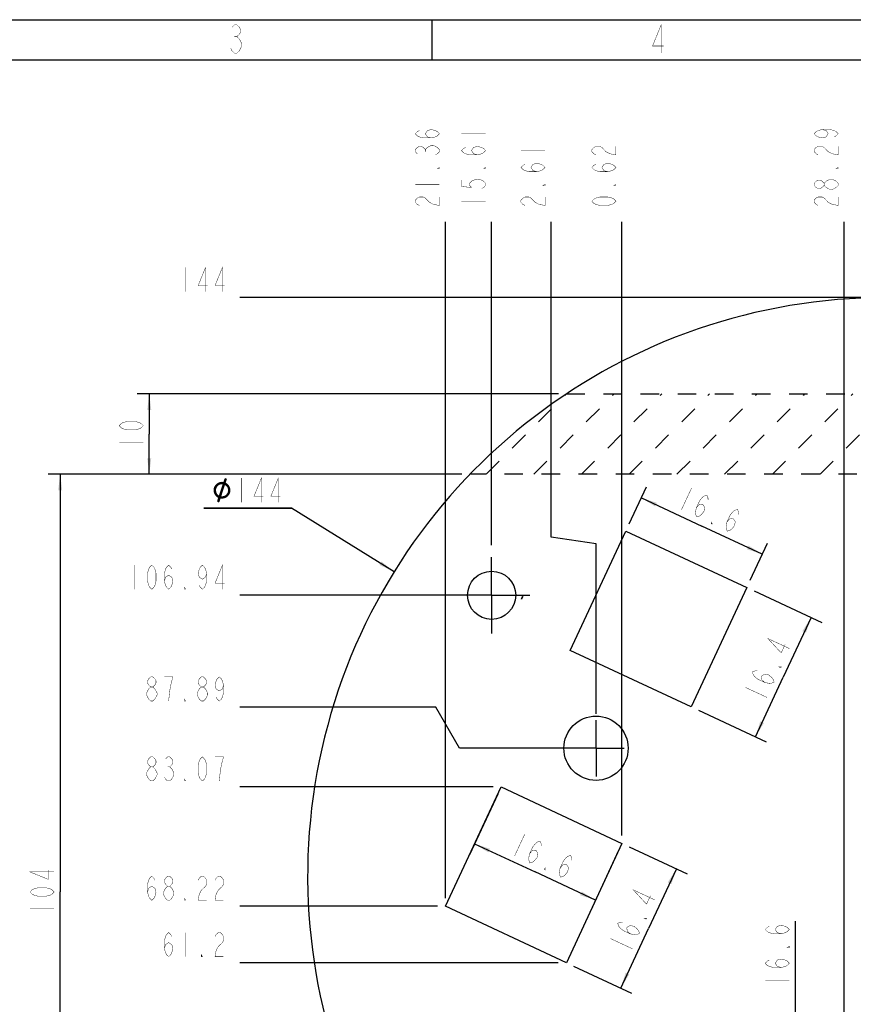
# Model space of a CAD drawing. Header units: millimetres. Extents: x 0 to 421, y 0 to 297.
# Tile 5 of 8: x 106 to 210, y 174 to 297. Entities that reach past the tile are written whole.
import ezdxf

# ---------------------------------------------------------------- set-up
doc = ezdxf.new("R2010")
doc.units = ezdxf.units.MM
doc.header["$LTSCALE"] = 23.1
doc.linetypes.add('CENTER', pattern=[0.6, 0.375, -0.075, 0.075, -0.075])
doc.linetypes.add('HIDDEN', pattern=[0.2, 0.1, -0.1])
doc.layers.get('0').update_dxf_attribs({"linetype": 'CONTINUOUS'})
for name, color, linetype in [('11KW_MOTOR_DDXF_CONTINUOUS_LINE', 7, 'CONTINUOUS'), ('11KW_MOTOR_DRIVE_JDXF_DIMENSION', 7, 'CONTINUOUS'), ('11KW_MOTOR_DRIVE_JY_DXF_AXIS', 7, 'CONTINUOUS'), ('11KW_MOTOR_DRIVEDXF_HIDDEN_LINE', 7, 'CONTINUOUS'), ('13KW_HVAC_JY_DXF_FORMAT', 7, 'CONTINUOUS')]:
    doc.layers.add(name, color=color, linetype=linetype)
doc.styles.get("Standard").update_dxf_attribs({"font": 'txt', "width": 0.7})
doc.dimstyles.new('DIMSTYLE_1', dxfattribs={"dimtxt": 3, "dimasz": 2, "dimexe": 1.5, "dimexo": 1, "dimgap": 0.75, "dimtad": 1, "dimdsep": 46, "dimtxsty": 'Standard', "dimblk": '_FILLED', "dimblk1": '_FILLED', "dimblk2": '_FILLED', "dimcen": 0.09, "dimazin": 2, "dimtp": 0.01, "dimtm": 0.01, "dimtfac": 1, "dimtofl": 0, "dimtmove": 0, "dimatfit": 3, "dimldrblk": '_FILLED', "dimfxl": 0, "dimtolj": 1, "dimarcsym": 0})
doc.dimstyles.new('DIMSTYLE_2', dxfattribs={"dimtxt": 3, "dimasz": 2, "dimexe": 1.5, "dimexo": 1, "dimtad": 1, "dimdsep": 46, "dimtxsty": 'Standard', "dimblk": '_FILLED', "dimblk1": '_FILLED', "dimblk2": '_FILLED', "dimcen": 0.09, "dimazin": 2, "dimtp": 0.01, "dimtm": 0.01, "dimtfac": 1, "dimtofl": 0, "dimtmove": 0, "dimatfit": 1, "dimldrblk": '_FILLED', "dimfxl": 0, "dimtolj": 1, "dimarcsym": 0})
doc.dimstyles.new('DIMSTYLE_3', dxfattribs={"dimtxt": 3, "dimasz": 2, "dimexe": 1.5, "dimexo": 1, "dimgap": 0.75, "dimtad": 0, "dimtih": 1, "dimtoh": 1, "dimdsep": 46, "dimtxsty": 'Standard', "dimblk": '_FILLED', "dimblk1": '_FILLED', "dimblk2": '_FILLED', "dimcen": 0.09, "dimazin": 2, "dimtp": 0.01, "dimtm": 0.01, "dimtfac": 1, "dimtofl": 0, "dimtmove": 0, "dimatfit": 3, "dimldrblk": '_FILLED', "dimfxl": 0, "dimtolj": 1, "dimarcsym": 0})
doc.dimstyles.new('DIMSTYLE_4', dxfattribs={"dimtxt": 3, "dimasz": 2, "dimexe": 1.5, "dimexo": 1, "dimgap": 0.75, "dimtad": 1, "dimdec": 1, "dimdsep": 46, "dimtxsty": 'Standard', "dimblk": '_FILLED', "dimblk1": '_FILLED', "dimblk2": '_FILLED', "dimcen": 0.09, "dimazin": 2, "dimtp": 0.01, "dimtm": 0.01, "dimtfac": 1, "dimtdec": 1, "dimtofl": 0, "dimtmove": 0, "dimatfit": 3, "dimldrblk": '_FILLED', "dimfxl": 0, "dimtolj": 1, "dimarcsym": 0})

# ---------------------------------------------------------------- blocks, each defined once
blk = doc.blocks.new('_FILLED')
at = {"color": 0, "linetype": 'ByBlock'}
blk.add_solid([(0, 0), (-1, 0.125), (-1, -0.125)], dxfattribs=at)
blk = doc.blocks.new('*D3')
at = {"layer": '11KW_MOTOR_DRIVE_JDXF_DIMENSION', "color": 2, "linetype": 'Continuous'}
for p, q in [((140, 236.18), (129.1, 236.18)), ((129.1, 236.18), (140, 236.18)), ((152.77, 228.28), (140, 236.18))]:
    blk.add_line(p, q, dxfattribs=at)
at = {"layer": '11KW_MOTOR_DRIVE_JDXF_DIMENSION', "color": 2, "linetype": 'Continuous', "xscale": 2, "yscale": 2, "zscale": 2, "rotation": 328.2652906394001}
blk.add_blockref('_FILLED', (152.77, 228.28), dxfattribs=at)
blk = doc.blocks.new('*D6')
at = {"layer": '11KW_MOTOR_DRIVE_JDXF_DIMENSION', "color": 2, "linetype": 'Continuous'}
for p, q in [((157.95, 211.43), (133.55, 211.43)), ((160.92, 206.3), (157.95, 211.43)), ((174.53, 206.3), (160.92, 206.3))]:
    blk.add_line(p, q, dxfattribs=at)
blk = doc.blocks.new('*D7')
at = {"layer": '11KW_MOTOR_DRIVE_JDXF_DIMENSION', "color": 2, "linetype": 'Continuous'}
blk.add_line((160.88, 225.35), (133.55, 225.35), dxfattribs=at)
blk = doc.blocks.new('*D9')
at = {"layer": '11KW_MOTOR_DRIVE_JDXF_DIMENSION', "color": 2, "linetype": 'Continuous'}
blk.add_line((213.01, 262.41), (133.55, 262.41), dxfattribs=at)
blk = doc.blocks.new('*D15')
at = {"layer": '11KW_MOTOR_DRIVE_JDXF_DIMENSION', "color": 2, "linetype": 'Continuous'}
blk.add_line((208.79, 162.78), (208.79, 271.85), dxfattribs=at)
blk = doc.blocks.new('*D16')
at = {"layer": '11KW_MOTOR_DRIVE_JDXF_DIMENSION', "color": 2, "linetype": 'Continuous'}
blk.add_line((164.9, 231.58), (164.9, 271.85), dxfattribs=at)
blk = doc.blocks.new('*D17')
at = {"layer": '11KW_MOTOR_DRIVE_JDXF_DIMENSION', "color": 2, "linetype": 'Continuous'}
for p, q in [((172.31, 232.57), (172.31, 271.85)), ((177.9, 231.75), (172.31, 232.57)), ((177.9, 210.58), (177.9, 231.75))]:
    blk.add_line(p, q, dxfattribs=at)
blk = doc.blocks.new('*D18')
at = {"layer": '11KW_MOTOR_DRIVE_JDXF_DIMENSION', "color": 2, "linetype": 'Continuous'}
for p, q in [((242.58, 239.87), (242.58, 271.85)), ((238.23, 238.01), (242.58, 239.87)), ((238.23, 213.16), (238.23, 238.01))]:
    blk.add_line(p, q, dxfattribs=at)
blk = doc.blocks.new('*D19')
at = {"layer": '11KW_MOTOR_DRIVE_JDXF_DIMENSION', "color": 2, "linetype": 'Continuous'}
blk.add_line((263.2, 211.22), (263.2, 271.85), dxfattribs=at)
blk = doc.blocks.new('*D26')
at = {"layer": '11KW_MOTOR_DRIVE_JDXF_DIMENSION', "color": 2, "linetype": 'Continuous'}
for p, q in [((161.2, 240.41), (109.7, 240.41)), ((111.2, 240.41), (111.2, 188.41)), ((111.2, 136.41), (111.2, 188.41)), ((165.39, 136.41), (109.7, 136.41))]:
    blk.add_line(p, q, dxfattribs=at)
at = {"layer": '11KW_MOTOR_DRIVE_JDXF_DIMENSION', "color": 2, "linetype": 'Continuous', "xscale": 2, "yscale": 2, "zscale": 2}
for p, rotation in [((111.2, 240.41), 90), ((111.2, 136.41), 270)]:
    blk.add_blockref('_FILLED', p, dxfattribs=dict(at, rotation=rotation))
blk = doc.blocks.new('*D27')
at = {"layer": '11KW_MOTOR_DRIVE_JDXF_DIMENSION', "color": 2, "linetype": 'Continuous'}
for p, q in [((173.21, 250.41), (120.79, 250.41)), ((122.29, 250.41), (122.29, 245.41)), ((122.29, 240.41), (122.29, 245.41)), ((161.2, 240.41), (120.79, 240.41))]:
    blk.add_line(p, q, dxfattribs=at)
at = {"layer": '11KW_MOTOR_DRIVE_JDXF_DIMENSION', "color": 2, "linetype": 'Continuous', "xscale": 2, "yscale": 2, "zscale": 2}
for p, rotation in [((122.29, 250.41), 90), ((122.29, 240.41), 270)]:
    blk.add_blockref('_FILLED', p, dxfattribs=dict(at, rotation=rotation))
blk = doc.blocks.new('*D28')
at = {"layer": '11KW_MOTOR_DRIVE_JDXF_DIMENSION', "color": 2, "linetype": 'Continuous'}
for p, q in [((165.66, 200.57), (162.15, 193.05)), ((162.78, 194.41), (170.31, 190.9)), ((180.71, 193.56), (177.2, 186.03)), ((177.83, 187.39), (170.31, 190.9))]:
    blk.add_line(p, q, dxfattribs=at)
at = {"layer": '11KW_MOTOR_DRIVE_JDXF_DIMENSION', "color": 2, "linetype": 'Continuous', "xscale": 2, "yscale": 2, "zscale": 2}
for p, rotation in [((162.78, 194.41), 155.0004924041), ((177.83, 187.39), 335.0004924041)]:
    blk.add_blockref('_FILLED', p, dxfattribs=dict(at, rotation=rotation))
blk = doc.blocks.new('*D29')
at = {"layer": '11KW_MOTOR_DRIVE_JDXF_DIMENSION', "color": 2, "linetype": 'Continuous'}
for p, q in [((182.04, 194.04), (189.26, 190.67)), ((187.9, 191.31), (184.43, 183.88)), ((180.97, 176.45), (184.43, 183.88)), ((175.11, 179.19), (182.33, 175.82))]:
    blk.add_line(p, q, dxfattribs=at)
at = {"layer": '11KW_MOTOR_DRIVE_JDXF_DIMENSION', "color": 2, "linetype": 'Continuous', "xscale": 2, "yscale": 2, "zscale": 2}
for p, rotation in [((187.9, 191.31), 65.0004924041), ((180.97, 176.45), 245.0004924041)]:
    blk.add_blockref('_FILLED', p, dxfattribs=dict(at, rotation=rotation))
blk = doc.blocks.new('*D32')
at = {"layer": '11KW_MOTOR_DRIVE_JDXF_DIMENSION', "color": 2, "linetype": 'Continuous'}
for p, q in [((182.03, 234.24), (184.18, 238.84)), ((183.54, 237.48), (191.07, 233.97)), ((198.59, 230.46), (191.07, 233.97)), ((197.08, 227.23), (199.23, 231.82))]:
    blk.add_line(p, q, dxfattribs=at)
at = {"layer": '11KW_MOTOR_DRIVE_JDXF_DIMENSION', "color": 2, "linetype": 'Continuous', "xscale": 2, "yscale": 2, "zscale": 2}
for p, rotation in [((183.54, 237.48), 155.0001559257), ((198.59, 230.46), 335.0001559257)]:
    blk.add_blockref('_FILLED', p, dxfattribs=dict(at, rotation=rotation))
blk = doc.blocks.new('*D33')
at = {"layer": '11KW_MOTOR_DRIVE_JDXF_DIMENSION', "color": 2, "linetype": 'Continuous'}
for p, q in [((197.57, 225.9), (206.02, 221.96)), ((204.66, 222.59), (201.2, 215.16)), ((197.73, 207.74), (201.2, 215.16)), ((190.64, 211.04), (199.09, 207.1))]:
    blk.add_line(p, q, dxfattribs=at)
at = {"layer": '11KW_MOTOR_DRIVE_JDXF_DIMENSION', "color": 2, "linetype": 'Continuous', "xscale": 2, "yscale": 2, "zscale": 2}
for p, rotation in [((204.66, 222.59), 65.0003889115), ((197.73, 207.74), 245.0003889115)]:
    blk.add_blockref('_FILLED', p, dxfattribs=dict(at, rotation=rotation))
blk = doc.blocks.new('*D39')
at = {"layer": '11KW_MOTOR_DRIVE_JDXF_DIMENSION', "color": 2, "linetype": 'Continuous'}
blk.add_line((173.2, 179.61), (133.55, 179.61), dxfattribs=at)
blk = doc.blocks.new('*D40')
at = {"layer": '11KW_MOTOR_DRIVE_JDXF_DIMENSION', "color": 2, "linetype": 'Continuous'}
blk.add_line((158.15, 186.63), (133.55, 186.63), dxfattribs=at)
blk = doc.blocks.new('*D41')
at = {"layer": '11KW_MOTOR_DRIVE_JDXF_DIMENSION', "color": 2, "linetype": 'Continuous'}
blk.add_line((165.08, 201.48), (133.55, 201.48), dxfattribs=at)
blk = doc.blocks.new('*D44')
at = {"layer": '11KW_MOTOR_DRIVE_JDXF_DIMENSION', "color": 2, "linetype": 'Continuous'}
blk.add_line((159.15, 187.63), (159.15, 271.85), dxfattribs=at)
blk = doc.blocks.new('*D45')
at = {"layer": '11KW_MOTOR_DRIVE_JDXF_DIMENSION', "color": 2, "linetype": 'Continuous'}
blk.add_line((181.13, 195.46), (181.13, 271.85), dxfattribs=at)
blk = doc.blocks.new('*D46')
at = {"layer": '11KW_MOTOR_DRIVE_JDXF_DIMENSION', "color": 2, "linetype": 'Continuous'}
blk.add_line((235.24, 236.11), (235.24, 271.85), dxfattribs=at)
blk = doc.blocks.new('*D52')
at = {"layer": '11KW_MOTOR_DRIVE_JDXF_DIMENSION', "color": 2, "linetype": 'Continuous'}
for p, q in [((202.71, 162.08), (202.71, 184.79)), ((200.28, 170.39), (204.21, 170.39)), ((202.71, 170.39), (202.71, 162.08)), ((202.71, 153.78), (202.71, 162.08)), ((200.28, 153.78), (204.21, 153.78))]:
    blk.add_line(p, q, dxfattribs=at)
at = {"layer": '11KW_MOTOR_DRIVE_JDXF_DIMENSION', "color": 2, "linetype": 'Continuous', "xscale": 2, "yscale": 2, "zscale": 2}
for p, rotation in [((202.71, 170.39), 90), ((202.71, 153.78), 270)]:
    blk.add_blockref('_FILLED', p, dxfattribs=dict(at, rotation=rotation))

msp = doc.modelspace()

# ---------------------------------------------------------------- linework, layer by layer
at = {"layer": '11KW_MOTOR_DDXF_CONTINUOUS_LINE', "color": 7, "linetype": 'Continuous'}
for p, q in [((174.68478, 218.48431), (181.61148, 233.33865)), ((181.61148, 233.33865), (196.66155, 226.32074)), ((196.66155, 226.32074), (189.73495, 211.46634)), ((168.77666, 225.20775), (168.62426, 224.88093)), ((189.73495, 211.46634), (174.68478, 218.48431)), ((159.15304, 186.62615), (166.07975, 201.48045)), ((166.07975, 201.48045), (181.13003, 194.46255)), ((181.13003, 194.46255), (174.20332, 179.60817)), ((174.20332, 179.60817), (159.15304, 186.62615))]:
    msp.add_line(p, q, dxfattribs=at)
for centre, radius in [((164.90324, 225.34627), 3), ((177.89687, 206.30361), 4)]:
    msp.add_circle(centre, radius, dxfattribs=at)
for centre, radius, start, end in [((214.00947, 190.40994), 72, 300.2136481, 239.7863519), ((164.90324, 225.34627), 3.75, 352.8718371, 353.2253637), ((161.52621, 228.58874), 8, 332.5738761, 334.9996559)]:
    msp.add_arc(centre, radius, start, end, dxfattribs=at)
at = {"layer": '11KW_MOTOR_DRIVE_JDXF_DIMENSION', "color": 2, "linetype": 'Continuous', "const_width": 0.05}
for points in [[(157.40304, 282.27754), (156.90303, 282.40879), (156.65304, 282.80254), (156.90303, 283.19629), (157.40304, 283.32754), (157.90304, 283.19629), (158.15303, 283.06504), (158.40304, 282.80254), (158.15303, 282.54004), (157.90304, 282.40879), (157.40304, 282.27754), (156.40304, 282.27754), (155.90303, 282.40879), (155.65304, 282.54004), (155.40304, 282.80254), (155.65304, 283.06504), (155.90303, 283.19629)], [(206.04485, 283.32754), (206.54484, 283.19629), (206.79485, 282.80254), (206.54484, 282.40879), (206.04485, 282.27754), (205.54484, 282.40879), (205.29484, 282.54004), (205.04485, 282.80254), (205.29484, 283.06504), (205.54484, 283.19629), (206.04485, 283.32754), (207.04485, 283.32754), (207.54484, 283.19629), (207.79485, 283.06504), (208.04485, 282.80254), (207.79485, 282.54004), (207.54484, 282.40879)], [(161.15324, 282.80254), (164.15325, 282.80254)], [(155.65304, 280.30879), (155.40304, 280.57129), (155.40304, 280.83379), (155.65304, 281.09629), (155.90303, 281.22754), (156.15303, 281.22754), (156.40304, 281.09629), (156.65304, 280.83379), (156.90303, 281.09629)], [(156.65304, 280.57129), (156.65304, 280.83379)], [(156.90303, 281.09629), (157.40304, 281.35879), (157.65304, 281.35879), (158.15303, 281.09629)], [(158.15303, 281.09629), (158.40304, 280.83379), (158.40304, 280.57129), (158.15303, 280.30879), (157.90304, 280.17754)], [(163.15325, 280.17754), (162.65324, 280.30879), (162.40324, 280.70254), (162.65324, 281.09629), (163.15325, 281.22754), (163.65324, 281.09629), (163.90324, 280.96504), (164.15325, 280.70254), (163.90324, 280.44004), (163.65324, 280.30879), (163.15325, 280.17754), (162.15324, 280.17754), (161.65324, 280.30879), (161.40324, 280.44004), (161.15324, 280.70254), (161.40324, 280.96504), (161.65324, 281.09629)], [(168.55538, 280.70254), (171.55538, 280.70254)], [(177.88004, 280.17754), (177.63003, 280.30879), (177.38003, 280.57129), (177.38003, 280.83379), (177.63003, 281.09629), (177.88004, 281.22754), (178.38003, 281.22754), (178.63003, 281.09629)], [(178.63003, 281.09629), (179.13004, 280.57129), (179.63003, 280.30879), (180.38003, 280.17754), (180.38003, 281.22754)], [(205.54484, 280.17754), (205.29484, 280.30879), (205.04485, 280.57129), (205.04485, 280.83379), (205.29484, 281.09629), (205.54484, 281.22754), (206.04485, 281.22754), (206.29485, 281.09629)], [(206.29485, 281.09629), (206.79485, 280.57129), (207.29485, 280.30879), (208.04485, 280.17754), (208.04485, 281.22754)], [(158.40304, 278.60254), (158.40304, 278.47129), (158.15303, 278.47129), (158.40304, 278.60254)], [(164.15325, 278.60254), (164.15325, 278.47129), (163.90324, 278.47129), (164.15325, 278.60254)], [(170.55538, 278.07754), (170.05538, 278.20879), (169.80538, 278.60254), (170.05538, 278.99629), (170.55538, 279.12754), (171.05538, 278.99629), (171.30539, 278.86504), (171.55538, 278.60254), (171.30539, 278.34004), (171.05538, 278.20879), (170.55538, 278.07754), (169.55538, 278.07754), (169.05538, 278.20879), (168.80538, 278.34004), (168.55538, 278.60254), (168.80538, 278.86504), (169.05538, 278.99629)], [(179.38003, 278.07754), (178.88004, 278.20879), (178.63003, 278.60254), (178.88004, 278.99629), (179.38003, 279.12754), (179.88003, 278.99629), (180.13004, 278.86504), (180.38003, 278.60254), (180.13004, 278.34004), (179.88003, 278.20879), (179.38003, 278.07754), (178.38003, 278.07754), (177.88004, 278.20879), (177.63003, 278.34004), (177.38003, 278.60254), (177.63003, 278.86504), (177.88004, 278.99629)], [(208.04485, 278.60254), (208.04485, 278.47129), (207.79485, 278.47129), (208.04485, 278.60254)], [(161.15324, 277.02754), (161.15324, 276.24004), (162.40324, 276.10879), (162.15324, 276.37129), (162.15324, 276.63379), (162.40324, 276.89629), (162.65324, 277.02754), (163.15325, 277.15879), (163.65324, 277.02754), (163.90324, 276.89629), (164.15325, 276.63379), (164.15325, 276.37129), (163.90324, 276.10879), (163.65324, 275.97754)], [(206.29485, 276.37129), (206.04485, 276.10879), (205.79485, 275.97754), (205.54484, 275.97754), (205.29484, 276.10879), (205.04485, 276.37129), (205.04485, 276.63379), (205.29484, 276.89629), (205.54484, 277.02754), (205.79485, 277.02754), (206.04485, 276.89629), (206.29485, 276.63379)], [(206.54484, 276.89629), (207.04485, 277.15879), (207.29485, 277.15879)], [(207.29485, 277.15879), (207.79485, 276.89629), (208.04485, 276.63379), (208.04485, 276.37129)], [(155.40304, 276.50254), (158.40304, 276.50254)], [(171.55538, 276.50254), (171.55538, 276.37129), (171.30539, 276.37129), (171.55538, 276.50254)], [(180.38003, 276.50254), (180.38003, 276.37129), (180.13004, 276.37129), (180.38003, 276.50254)], [(207.04485, 275.84629), (206.54484, 276.10879), (206.29485, 276.37129), (206.29485, 276.63379), (206.54484, 276.89629)], [(207.79485, 276.10879), (207.29485, 275.84629), (207.04485, 275.84629)], [(208.04485, 276.37129), (207.79485, 276.10879)], [(155.90303, 273.87754), (155.65304, 274.00879), (155.40304, 274.27129), (155.40304, 274.53379), (155.65304, 274.79629), (155.90303, 274.92754), (156.40304, 274.92754), (156.65304, 274.79629), (156.90303, 274.53379), (157.15303, 274.27129), (157.65304, 274.00879), (158.40304, 273.87754), (158.40304, 274.92754)], [(169.05538, 273.87754), (168.80538, 274.00879), (168.55538, 274.27129), (168.55538, 274.53379), (168.80538, 274.79629), (169.05538, 274.92754), (169.55538, 274.92754), (169.80538, 274.79629)], [(169.80538, 274.79629), (170.30539, 274.27129), (170.80538, 274.00879), (171.55538, 273.87754), (171.55538, 274.92754)], [(180.38003, 274.40254), (180.13004, 274.14004), (179.88003, 274.00879), (179.38003, 273.87754), (178.38003, 273.87754), (177.88004, 274.00879), (177.63003, 274.14004), (177.38003, 274.40254), (177.63003, 274.66504), (177.88004, 274.79629), (178.38003, 274.92754), (179.38003, 274.92754), (179.88003, 274.79629), (180.13004, 274.66504), (180.38003, 274.40254)], [(205.54484, 273.87754), (205.29484, 274.00879), (205.04485, 274.27129), (205.04485, 274.53379), (205.29484, 274.79629), (205.54484, 274.92754), (206.04485, 274.92754), (206.29485, 274.79629)], [(206.29485, 274.79629), (206.79485, 274.27129), (207.29485, 274.00879), (208.04485, 273.87754), (208.04485, 274.92754)], [(161.15324, 274.40254), (164.15325, 274.40254)], [(126.80247, 266.15993), (126.80247, 263.15995)], [(129.29622, 263.15995), (129.29622, 266.15993), (128.37747, 263.90995), (129.55872, 263.90995)], [(131.39622, 263.15995), (131.39622, 266.15993), (130.47747, 263.90995), (131.65872, 263.90995)], [(121.54361, 246.45995), (121.29361, 246.19745), (121.04361, 246.0662), (120.54361, 245.93495), (119.54362, 245.93495), (119.04361, 246.0662), (118.79361, 246.19745), (118.5436, 246.45995), (118.79361, 246.72245), (119.04361, 246.8537), (119.54362, 246.98495), (120.54361, 246.98495), (121.04361, 246.8537), (121.29361, 246.72245), (121.54361, 246.45995)], [(118.5436, 244.35995), (121.54361, 244.35995)], [(133.75122, 239.93031), (133.75122, 236.93033)], [(136.24497, 236.93033), (136.24497, 239.93031), (135.32622, 237.68032), (136.50747, 237.68032)], [(138.34497, 236.93033), (138.34497, 239.93031), (137.42622, 237.68032), (138.60747, 237.68032)], [(189.79791, 238.70164), (188.53006, 235.98271)], [(190.38011, 236.22342), (190.71038, 236.6211), (191.17289, 236.68126), (191.42409, 236.28828), (191.33174, 235.77966), (191.00147, 235.38199), (190.77687, 235.21088), (190.4333, 235.09524), (190.30105, 235.43275), (190.28776, 235.71478), (190.38011, 236.22342), (190.80273, 237.12972), (191.13299, 237.52741), (191.35759, 237.69853), (191.70116, 237.81416), (191.83341, 237.47663), (191.8467, 237.1946)], [(194.18661, 234.44842), (194.51687, 234.84612), (194.97939, 234.90628), (195.23059, 234.5133), (195.13823, 234.00468), (194.80798, 233.60699), (194.58337, 233.43587), (194.23981, 233.32024), (194.10756, 233.65777), (194.09426, 233.9398), (194.18661, 234.44842), (194.60923, 235.35474), (194.93949, 235.75241), (195.1641, 235.92352), (195.50765, 236.03916), (195.6399, 235.70165), (195.65321, 235.41962)], [(192.33656, 234.20774), (192.21761, 234.26321), (192.32327, 234.48977), (192.33656, 234.20774)], [(131.39622, 226.09628), (131.39622, 229.09627), (130.47747, 226.84628), (131.65872, 226.84628)], [(120.50247, 229.09627), (120.50247, 226.09628)], [(122.60247, 226.09628), (122.33997, 226.34627), (122.20872, 226.59626), (122.07747, 227.09627), (122.07747, 228.09628), (122.20872, 228.59626), (122.33997, 228.84628), (122.60247, 229.09627), (122.86497, 228.84628), (122.99622, 228.59626), (123.12747, 228.09628), (123.12747, 227.09627), (122.99622, 226.59626), (122.86497, 226.34627), (122.60247, 226.09628)], [(124.17747, 227.09627), (124.30872, 227.59627), (124.70247, 227.84626), (125.09622, 227.59627), (125.22747, 227.09627), (125.09622, 226.59626), (124.96497, 226.34627), (124.70247, 226.09628), (124.43997, 226.34627), (124.30872, 226.59626), (124.17747, 227.09627), (124.17747, 228.09628), (124.30872, 228.59626), (124.43997, 228.84628), (124.70247, 229.09627), (124.96497, 228.84628), (125.09622, 228.59626)], [(129.42747, 228.09628), (129.29622, 227.59627), (128.90247, 227.34626), (128.50872, 227.59627), (128.37747, 228.09628), (128.50872, 228.59626), (128.63997, 228.84628), (128.90247, 229.09627), (129.16497, 228.84628), (129.29622, 228.59626), (129.42747, 228.09628), (129.42747, 227.09627), (129.29622, 226.59626), (129.16497, 226.34627), (128.90247, 226.09628), (128.63997, 226.34627), (128.50872, 226.59626)], [(126.80247, 226.09628), (126.67122, 226.09628), (126.67122, 226.34627), (126.80247, 226.09628)], [(202.01381, 218.69294), (199.29487, 219.96078), (200.9458, 218.17722), (201.44501, 219.2478)], [(198.94425, 214.47638), (198.54657, 214.80663), (198.48639, 215.26913), (198.87937, 215.52035), (199.38799, 215.42799), (199.78567, 215.09774), (199.95679, 214.87312), (200.07242, 214.52957), (199.73492, 214.39732), (199.45287, 214.38401), (198.94425, 214.47638), (198.03793, 214.89899), (197.64025, 215.22924), (197.46914, 215.45385), (197.3535, 215.79741), (197.69101, 215.92966), (197.97305, 215.94297)], [(200.95991, 216.43282), (200.90445, 216.31388), (200.67787, 216.41952), (200.95991, 216.43282)], [(122.47122, 213.9312), (122.20872, 214.18119), (122.07747, 214.43118), (122.07747, 214.6812), (122.20872, 214.93119), (122.47122, 215.1812), (122.73372, 215.1812), (122.99622, 214.93119), (123.12747, 214.6812), (123.12747, 214.43118), (122.99622, 214.18119), (122.73372, 213.9312)], [(124.96497, 214.18119), (125.22747, 215.1812), (124.17747, 215.1812)], [(128.77122, 213.9312), (128.50872, 214.18119), (128.37747, 214.43118), (128.37747, 214.6812), (128.50872, 214.93119), (128.77122, 215.1812), (129.03372, 215.1812), (129.29622, 214.93119), (129.42747, 214.6812), (129.42747, 214.43118), (129.29622, 214.18119), (129.03372, 213.9312)], [(131.52747, 214.18119), (131.39622, 213.68119), (131.00247, 213.4312), (130.60872, 213.68119), (130.47747, 214.18119), (130.60872, 214.6812), (130.73997, 214.93119), (131.00247, 215.1812), (131.26497, 214.93119), (131.39622, 214.6812), (131.52747, 214.18119), (131.52747, 213.1812), (131.39622, 212.6812), (131.26497, 212.43118), (131.00247, 212.18119), (130.73997, 212.43118), (130.60872, 212.6812)], [(121.94622, 213.1812), (122.20872, 213.68119), (122.47122, 213.9312), (122.73372, 213.9312), (122.99622, 213.68119)], [(122.99622, 213.68119), (123.25872, 213.1812), (123.25872, 212.93119), (122.99622, 212.43118)], [(124.70247, 212.18119), (124.83372, 213.4312), (124.96497, 214.18119)], [(128.24622, 213.1812), (128.50872, 213.68119), (128.77122, 213.9312), (129.03372, 213.9312), (129.29622, 213.68119)], [(129.29622, 213.68119), (129.55872, 213.1812), (129.55872, 212.93119), (129.29622, 212.43118)], [(196.46601, 213.89416), (199.18495, 212.62631)], [(122.47122, 212.18119), (122.20872, 212.43118), (122.07747, 212.6812), (121.94622, 212.93119), (121.94622, 213.1812)], [(122.99622, 212.43118), (122.73372, 212.18119), (122.47122, 212.18119)], [(126.80247, 212.18119), (126.67122, 212.18119), (126.67122, 212.43118), (126.80247, 212.18119)], [(128.77122, 212.18119), (128.50872, 212.43118), (128.37747, 212.6812), (128.24622, 212.93119), (128.24622, 213.1812)], [(129.29622, 212.43118), (129.03372, 212.18119), (128.77122, 212.18119)], [(122.47122, 203.98045), (122.20872, 204.23044), (122.07747, 204.48046), (122.07747, 204.73045), (122.20872, 204.98046), (122.47122, 205.23045), (122.73372, 205.23045), (122.99622, 204.98046), (123.12747, 204.73045), (123.12747, 204.48046), (122.99622, 204.23044), (122.73372, 203.98045)], [(124.30872, 204.98046), (124.57122, 205.23045), (124.83372, 205.23045), (125.09622, 204.98046), (125.22747, 204.73045), (125.22747, 204.48046), (125.09622, 204.23044), (124.83372, 203.98045), (125.09622, 203.73046)], [(128.90247, 202.23044), (128.63997, 202.48046), (128.50872, 202.73045), (128.37747, 203.23046), (128.37747, 204.23044), (128.50872, 204.73045), (128.63997, 204.98046), (128.90247, 205.23045), (129.16497, 204.98046), (129.29622, 204.73045), (129.42747, 204.23044), (129.42747, 203.23046), (129.29622, 202.73045), (129.16497, 202.48046), (128.90247, 202.23044)], [(131.26497, 204.23044), (131.52747, 205.23045), (130.47747, 205.23045)], [(121.94622, 202.98047), (121.94622, 203.23046), (122.20872, 203.73046)], [(122.20872, 203.73046), (122.47122, 203.98045), (122.73372, 203.98045), (122.99622, 203.73046)], [(122.99622, 203.73046), (123.25872, 203.23046), (123.25872, 202.98047)], [(124.57122, 203.98045), (124.83372, 203.98045)], [(125.09622, 203.73046), (125.35872, 203.23046), (125.35872, 202.98047)], [(131.00247, 202.23044), (131.13372, 203.48045), (131.26497, 204.23044)], [(122.47122, 202.23044), (122.20872, 202.48046), (121.94622, 202.98047)], [(123.25872, 202.98047), (122.99622, 202.48046), (122.73372, 202.23044), (122.47122, 202.23044)], [(125.35872, 202.98047), (125.09622, 202.48046), (124.83372, 202.23044), (124.57122, 202.23044), (124.30872, 202.48046), (124.17747, 202.73045)], [(126.80247, 202.23044), (126.67122, 202.23044), (126.67122, 202.48046), (126.80247, 202.23044)], [(169.03746, 195.63008), (167.76963, 192.91113)], [(169.61968, 193.15184), (169.94993, 193.54951), (170.41245, 193.6097), (170.66366, 193.21672), (170.57131, 192.7081), (170.24106, 192.3104), (170.01644, 192.13929), (169.67289, 192.02365), (169.54064, 192.36116), (169.52733, 192.64322), (169.61968, 193.15184), (170.0423, 194.05816), (170.37255, 194.45583), (170.59716, 194.62694), (170.94072, 194.74258), (171.07297, 194.40507), (171.08627, 194.12304)], [(173.42619, 191.37686), (173.75645, 191.77456), (174.21896, 191.83473), (174.47016, 191.44174), (174.37781, 190.93312), (174.04756, 190.53545), (173.82295, 190.36434), (173.47939, 190.24868), (173.34714, 190.58621), (173.33384, 190.86824), (173.42619, 191.37686), (173.8488, 192.28318), (174.17906, 192.68088), (174.40367, 192.85199), (174.74722, 192.96763), (174.87947, 192.63012), (174.89278, 192.34806)], [(171.57614, 191.13618), (171.45718, 191.19163), (171.56284, 191.41821), (171.57614, 191.13618)], [(110.44785, 190.9037), (107.44786, 190.9037), (109.69785, 189.98495), (109.69785, 191.1662)], [(122.07747, 188.37616), (122.20872, 188.87617), (122.60247, 189.12616), (122.99622, 188.87617), (123.12747, 188.37616), (122.99622, 187.87615), (122.86497, 187.62616), (122.60247, 187.37615), (122.33997, 187.62616), (122.20872, 187.87615), (122.07747, 188.37616), (122.07747, 189.37615), (122.20872, 189.87615), (122.33997, 190.12614), (122.60247, 190.37616), (122.86497, 190.12614), (122.99622, 189.87615)], [(124.57122, 189.12616), (124.30872, 189.37615), (124.17747, 189.62616), (124.17747, 189.87615), (124.30872, 190.12614), (124.57122, 190.37616), (124.83372, 190.37616), (125.09622, 190.12614), (125.22747, 189.87615), (125.22747, 189.62616), (125.09622, 189.37615), (124.83372, 189.12616)], [(128.37747, 189.87615), (128.50872, 190.12614), (128.77122, 190.37616), (129.03372, 190.37616), (129.29622, 190.12614), (129.42747, 189.87615), (129.42747, 189.37615), (129.29622, 189.12616), (129.03372, 188.87617), (128.77122, 188.62615), (128.50872, 188.12614), (128.37747, 187.37615), (129.42747, 187.37615)], [(130.47747, 189.87615), (130.60872, 190.12614), (130.87122, 190.37616), (131.13372, 190.37616), (131.39622, 190.12614), (131.52747, 189.87615), (131.52747, 189.37615), (131.39622, 189.12616), (131.13372, 188.87617), (130.87122, 188.62615), (130.60872, 188.12614), (130.47747, 187.37615), (131.52747, 187.37615)], [(110.44785, 188.40995), (110.19786, 188.14745), (109.94786, 188.0162), (109.44785, 187.88495), (108.44785, 187.88495), (107.94786, 188.0162), (107.69785, 188.14745), (107.44786, 188.40995), (107.69785, 188.67245), (107.94786, 188.8037), (108.44785, 188.93495), (109.44785, 188.93495), (109.94786, 188.8037), (110.19786, 188.67245), (110.44785, 188.40995)], [(124.30872, 187.62616), (124.04622, 188.12614), (124.04622, 188.37616), (124.30872, 188.87617)], [(124.30872, 188.87617), (124.57122, 189.12616), (124.83372, 189.12616), (125.09622, 188.87617)], [(125.09622, 188.87617), (125.35872, 188.37616), (125.35872, 188.12614)], [(124.57122, 187.37615), (124.30872, 187.62616)], [(125.35872, 188.12614), (125.09622, 187.62616), (124.83372, 187.37615), (124.57122, 187.37615)], [(126.80247, 187.37615), (126.67122, 187.37615), (126.67122, 187.62616), (126.80247, 187.37615)], [(185.25286, 187.40801), (182.53393, 188.67586), (184.18486, 186.89229), (184.68407, 187.96288)], [(107.44786, 186.30995), (110.44785, 186.30995)], [(184.19898, 185.14791), (184.14351, 185.02895), (183.91693, 185.13461), (184.19898, 185.14791)], [(182.18332, 183.19145), (181.78562, 183.5217), (181.72546, 183.98422), (182.11844, 184.23543), (182.62706, 184.14308), (183.02474, 183.81281), (183.19585, 183.58821), (183.31149, 183.24466), (182.97398, 183.11239), (182.69194, 183.0991), (182.18332, 183.19145), (181.277, 183.61405), (180.87932, 183.94432), (180.7082, 184.16892), (180.59257, 184.51249), (180.93007, 184.64474), (181.21212, 184.65804)], [(200.95882, 183.21375), (200.45883, 183.345), (200.20883, 183.73875), (200.45883, 184.1325), (200.95882, 184.26375), (201.45883, 184.1325), (201.70882, 184.00125), (201.95882, 183.73875), (201.70882, 183.47625), (201.45883, 183.345), (200.95882, 183.21375), (199.95882, 183.21375), (199.45883, 183.345), (199.20883, 183.47625), (198.95882, 183.73875), (199.20883, 184.00125), (199.45883, 184.1325)], [(124.17747, 181.35817), (124.30872, 181.85817), (124.70247, 182.10816), (125.09622, 181.85817), (125.22747, 181.35817), (125.09622, 180.85816), (124.96497, 180.60817), (124.70247, 180.35817), (124.43997, 180.60817), (124.30872, 180.85816), (124.17747, 181.35817), (124.17747, 182.35817), (124.30872, 182.85817), (124.43997, 183.10816), (124.70247, 183.35817), (124.96497, 183.10816), (125.09622, 182.85817)], [(126.80247, 183.35817), (126.80247, 180.35817)], [(130.47747, 182.85817), (130.60872, 183.10816), (130.87122, 183.35817), (131.13372, 183.35817), (131.39622, 183.10816), (131.52747, 182.85817), (131.52747, 182.35817), (131.39622, 182.10816), (130.87122, 181.60817)], [(130.87122, 181.60817), (130.60872, 181.10817), (130.47747, 180.35817), (131.52747, 180.35817)], [(179.70508, 182.60923), (182.42402, 181.3414)], [(201.95882, 181.63875), (201.95882, 181.5075), (201.70882, 181.5075), (201.95882, 181.63875)], [(128.90247, 180.35817), (128.77122, 180.35817), (128.77122, 180.60817), (128.90247, 180.35817)], [(200.95882, 179.01375), (200.45883, 179.145), (200.20883, 179.53875), (200.45883, 179.9325), (200.95882, 180.06375), (201.45883, 179.9325), (201.70882, 179.80125), (201.95882, 179.53875), (201.70882, 179.27625), (201.45883, 179.145), (200.95882, 179.01375), (199.95882, 179.01375), (199.45883, 179.145), (199.20883, 179.27625), (198.95882, 179.53875), (199.20883, 179.80125), (199.45883, 179.9325)], [(198.95882, 177.43875), (201.95882, 177.43875)]]:
    msp.add_lwpolyline(points, dxfattribs=at)
at = {"layer": '11KW_MOTOR_DRIVE_JDXF_DIMENSION', "color": 2, "linetype": 'Continuous'}
for points in [[(130.89043, 239.01832), (130.43443, 238.94632), (130.50643, 239.04232)], [(131.25043, 239.16232), (131.15443, 239.13832), (130.50643, 239.04232)], [(131.25043, 239.16232), (130.50643, 239.04232), (130.60243, 239.16232)], [(131.15443, 239.13832), (131.05843, 239.11432), (130.50643, 239.04232)], [(131.05843, 239.11432), (130.96243, 239.06632), (130.50643, 239.04232)], [(130.50643, 239.04232), (130.96243, 239.06632), (130.89043, 239.01832)], [(130.60243, 239.16232), (130.69843, 239.23432), (131.97043, 239.25832)], [(131.25043, 239.16232), (130.60243, 239.16232), (131.97043, 239.25832)], [(131.97043, 239.25832), (130.69843, 239.23432), (130.81843, 239.33032)], [(131.80243, 239.35432), (130.81843, 239.33032), (130.93843, 239.37832)], [(130.81843, 239.33032), (131.80243, 239.35432), (131.97043, 239.25832)], [(130.93843, 239.37832), (131.05843, 239.42632), (131.51443, 239.45032)], [(131.80243, 239.35432), (130.93843, 239.37832), (131.51443, 239.45032)], [(131.70643, 239.06632), (130.96243, 237.77032), (131.41843, 239.16232)], [(130.96243, 237.77032), (131.70643, 239.06632), (131.25043, 237.67432)], [(131.41843, 239.45032), (131.51443, 239.45032), (131.05843, 239.42632)], [(131.41843, 239.45032), (131.05843, 239.42632), (131.20243, 239.45032)], [(131.20243, 239.45032), (131.34643, 239.47432), (131.41843, 239.45032)], [(131.34643, 239.16232), (131.25043, 239.16232), (131.97043, 239.25832)], [(131.37043, 239.16232), (131.34643, 239.16232), (131.97043, 239.25832)], [(131.41843, 239.16232), (131.37043, 239.16232), (131.97043, 239.25832)], [(131.41843, 239.16232), (131.97043, 239.25832), (132.11443, 239.11432)], [(131.41843, 239.16232), (132.11443, 239.11432), (131.70643, 239.06632)], [(131.92243, 239.81032), (131.94643, 239.76232), (131.51443, 239.45032)], [(131.92243, 239.81032), (131.51443, 239.45032), (131.63443, 239.81032)], [(131.94643, 239.76232), (131.92243, 239.71432), (131.51443, 239.45032)], [(131.51443, 239.45032), (131.92243, 239.71432), (131.80243, 239.35432)], [(131.89843, 239.85832), (131.63443, 239.81032), (131.65843, 239.85832)], [(131.63443, 239.81032), (131.89843, 239.85832), (131.92243, 239.81032)], [(131.87443, 239.88232), (131.65843, 239.85832), (131.70643, 239.88232)], [(131.65843, 239.85832), (131.87443, 239.88232), (131.89843, 239.85832)], [(131.82643, 239.90632), (131.70643, 239.88232), (131.73043, 239.90632)], [(131.70643, 239.88232), (131.82643, 239.90632), (131.87443, 239.88232)], [(131.80243, 239.01832), (131.70643, 239.06632), (132.11443, 239.11432)], [(131.73043, 239.90632), (131.77843, 239.93032), (131.82643, 239.90632)], [(131.80243, 239.01832), (132.11443, 239.11432), (132.23443, 238.97032)], [(130.62643, 238.61032), (130.29043, 238.56232), (130.31443, 238.68232)], [(130.29043, 238.56232), (130.62643, 238.61032), (130.60243, 238.51432)], [(130.60243, 238.51432), (130.29043, 238.41832), (130.29043, 238.56232)], [(130.29043, 238.41832), (130.60243, 238.51432), (130.57843, 238.41832)], [(130.57843, 238.41832), (130.60243, 238.32232), (130.29043, 238.27432)], [(130.57843, 238.41832), (130.29043, 238.27432), (130.29043, 238.41832)], [(130.29043, 238.27432), (130.60243, 238.32232), (130.62643, 238.22632)], [(130.62643, 238.22632), (130.33843, 238.13032), (130.29043, 238.27432)], [(130.69843, 238.80232), (130.31443, 238.68232), (130.36243, 238.82632)], [(130.69843, 238.80232), (130.65043, 238.70632), (130.31443, 238.68232)], [(130.31443, 238.68232), (130.65043, 238.70632), (130.62643, 238.61032)], [(130.33843, 238.13032), (130.62643, 238.22632), (130.65043, 238.13032)], [(130.65043, 238.13032), (130.38643, 237.98632), (130.33843, 238.13032)], [(130.81843, 238.94632), (130.74643, 238.87432), (130.36243, 238.82632)], [(130.81843, 238.94632), (130.36243, 238.82632), (130.43443, 238.94632)], [(130.36243, 238.82632), (130.74643, 238.87432), (130.69843, 238.80232)], [(130.65043, 238.13032), (130.69843, 238.03432), (130.38643, 237.98632)], [(130.38643, 237.98632), (130.69843, 238.03432), (130.74643, 237.96232)], [(130.74643, 237.96232), (130.45843, 237.86632), (130.38643, 237.98632)], [(130.43443, 238.94632), (130.89043, 239.01832), (130.81843, 238.94632)], [(130.74643, 237.96232), (130.81843, 237.89032), (130.45843, 237.86632)], [(130.45843, 237.86632), (130.81843, 237.89032), (130.89043, 237.81832)], [(130.89043, 237.81832), (130.53043, 237.74632), (130.45843, 237.86632)], [(130.89043, 237.81832), (130.96243, 237.77032), (130.53043, 237.74632)], [(131.44243, 237.67432), (131.53843, 237.69832), (132.16243, 237.79432)], [(131.44243, 237.67432), (132.16243, 237.79432), (132.09043, 237.67432)], [(131.53843, 237.69832), (131.63443, 237.72232), (132.16243, 237.79432)], [(131.63443, 237.72232), (131.70643, 237.77032), (132.16243, 237.79432)], [(132.16243, 237.79432), (131.70643, 237.77032), (131.80243, 237.81832)], [(132.23443, 238.97032), (131.87443, 238.94632), (131.80243, 239.01832)], [(132.25843, 237.89032), (131.80243, 237.81832), (131.87443, 237.89032)], [(131.80243, 237.81832), (132.25843, 237.89032), (132.16243, 237.79432)], [(131.92243, 238.87432), (131.87443, 238.94632), (132.23443, 238.97032)], [(131.87443, 237.89032), (131.92243, 237.96232), (132.30643, 238.01032)], [(131.87443, 237.89032), (132.30643, 238.01032), (132.25843, 237.89032)], [(131.99443, 238.80232), (131.92243, 238.87432), (132.23443, 238.97032)], [(132.30643, 238.01032), (131.92243, 237.96232), (131.99443, 238.03432)], [(131.99443, 238.80232), (132.23443, 238.97032), (132.30643, 238.80232)], [(132.30643, 238.80232), (132.04243, 238.70632), (131.99443, 238.80232)], [(131.99443, 238.03432), (132.04243, 238.13032), (132.35443, 238.15432)], [(131.99443, 238.03432), (132.35443, 238.15432), (132.30643, 238.01032)], [(132.06643, 238.61032), (132.04243, 238.70632), (132.30643, 238.80232)], [(132.35443, 238.15432), (132.04243, 238.13032), (132.06643, 238.22632)], [(132.06643, 238.61032), (132.30643, 238.80232), (132.37843, 238.61032)], [(132.37843, 238.61032), (132.09043, 238.51432), (132.06643, 238.61032)], [(132.37843, 238.27432), (132.06643, 238.22632), (132.09043, 238.32232)], [(132.06643, 238.22632), (132.37843, 238.27432), (132.35443, 238.15432)], [(132.09043, 238.41832), (132.09043, 238.51432), (132.37843, 238.61032)], [(132.09043, 238.41832), (132.37843, 238.61032), (132.37843, 238.41832)], [(132.37843, 238.41832), (132.09043, 238.32232), (132.09043, 238.41832)], [(132.09043, 238.32232), (132.37843, 238.41832), (132.37843, 238.27432)], [(131.25043, 237.67432), (130.53043, 237.74632), (130.96243, 237.77032)], [(131.25043, 237.67432), (130.62643, 237.65032), (130.53043, 237.74632)], [(131.44243, 237.67432), (132.09043, 237.67432), (130.62643, 237.65032)], [(131.34643, 237.67432), (131.44243, 237.67432), (130.62643, 237.65032)], [(131.29843, 237.67432), (131.34643, 237.67432), (130.62643, 237.65032)], [(131.25043, 237.67432), (131.29843, 237.67432), (130.62643, 237.65032)], [(130.62643, 237.65032), (132.09043, 237.67432), (131.97043, 237.60232)], [(131.97043, 237.60232), (130.74643, 237.55432), (130.62643, 237.65032)], [(130.74643, 237.55432), (131.97043, 237.60232), (131.87443, 237.50632)], [(131.87443, 237.50632), (130.86643, 237.48232), (130.74643, 237.55432)], [(131.15443, 237.38632), (130.74643, 237.12232), (130.86643, 237.48232)], [(130.74643, 237.07432), (130.74643, 237.12232), (131.15443, 237.38632)], [(130.74643, 237.02632), (130.74643, 237.07432), (131.15443, 237.38632)], [(130.74643, 237.02632), (131.15443, 237.38632), (131.03443, 237.02632)], [(131.03443, 237.02632), (130.77043, 236.97832), (130.74643, 237.02632)], [(130.77043, 236.97832), (131.03443, 237.02632), (131.01043, 236.97832)], [(131.01043, 236.97832), (130.79443, 236.95432), (130.77043, 236.97832)], [(130.79443, 236.95432), (131.01043, 236.97832), (130.98643, 236.95432)], [(130.98643, 236.95432), (130.84243, 236.93032), (130.79443, 236.95432)], [(130.89043, 236.93032), (130.84243, 236.93032), (130.98643, 236.95432)], [(130.86643, 237.48232), (131.87443, 237.50632), (131.73043, 237.45832)], [(130.86643, 237.48232), (131.73043, 237.45832), (131.15443, 237.38632)], [(130.89043, 236.93032), (130.98643, 236.95432), (130.93843, 236.93032)], [(131.73043, 237.45832), (131.61043, 237.41032), (131.15443, 237.38632)], [(131.34643, 237.38632), (131.15443, 237.38632), (131.61043, 237.41032)], [(131.34643, 237.38632), (131.61043, 237.41032), (131.49043, 237.38632)]]:
    msp.add_solid(points, dxfattribs=at)
at = {"layer": '11KW_MOTOR_DRIVE_JY_DXF_AXIS', "color": 7, "linetype": 'CENTER'}
for p, q in [((164.90324, 225.34627), (164.90324, 230.09627)), ((164.90324, 225.34627), (160.15324, 225.34627)), ((164.90324, 225.34627), (164.90324, 220.59627)), ((164.90324, 225.34627), (169.65324, 225.34627)), ((177.89687, 206.30361), (177.89687, 209.80361)), ((177.89687, 206.30361), (174.39687, 206.30361)), ((177.89687, 206.30361), (177.89687, 202.80361)), ((177.89687, 206.30361), (181.39687, 206.30361))]:
    msp.add_line(p, q, dxfattribs=at)
at = {"layer": '11KW_MOTOR_DRIVEDXF_HIDDEN_LINE', "color": 8, "linetype": 'HIDDEN'}
for p, q in [((164.20997, 240.40994), (174.20997, 250.40994)), ((170.14967, 240.40994), (180.14967, 250.40994)), ((174.20997, 250.40994), (253.80896, 250.40994)), ((176.08936, 240.40994), (186.08936, 250.40994)), ((182.02906, 240.40994), (192.02906, 250.40994)), ((187.96876, 240.40994), (197.96876, 250.40994)), ((193.90845, 240.40994), (203.90845, 250.40994)), ((199.84815, 240.40994), (209.84815, 250.40994)), ((205.78785, 240.40994), (215.78785, 250.40994)), ((168.29313, 246.03382), (168.29123, 246.03226)), ((265.8168, 240.40994), (162.20213, 240.40994))]:
    msp.add_line(p, q, dxfattribs=at)
at = {"layer": '13KW_HVAC_JY_DXF_FORMAT', "color": 2, "linetype": 'Continuous'}
for p, q in [((0, 297), (420, 297)), ((157.5, 292), (157.5, 297))]:
    msp.add_line(p, q, dxfattribs=at)
at = {"layer": '13KW_HVAC_JY_DXF_FORMAT', "color": 7, "linetype": 'Continuous'}
msp.add_line((25, 292), (415, 292), dxfattribs=at)
at = {"layer": '13KW_HVAC_JY_DXF_FORMAT', "color": 2, "linetype": 'Continuous', "const_width": 0.05}
for points in [[(132.58425, 296.05533), (132.8905, 296.347), (133.19674, 296.347), (133.503, 296.05533), (133.65612, 295.76368), (133.65612, 295.47201), (133.503, 295.18033), (133.19674, 294.88866), (133.503, 294.59702), (133.65612, 294.30534), (133.80925, 294.01367), (133.80925, 293.722), (133.65612, 293.43033), (133.503, 293.13868), (133.19674, 292.84701), (132.8905, 292.84701), (132.58425, 293.13868), (132.43112, 293.43033)], [(186.003, 292.84701), (186.003, 296.347), (184.93112, 293.722), (186.30925, 293.722)], [(132.8905, 294.88866), (133.19674, 294.88866)]]:
    msp.add_lwpolyline(points, dxfattribs=at)

# ---------------------------------------------------------------- dimensions: what is measured, and where the dimension line sits
at = {"layer": '11KW_MOTOR_DRIVE_JDXF_DIMENSION', "color": 2, "linetype": 'Continuous'}
for feature_location, offset, dtype, origin, picture, middle in [((159.15304, 187.62615), (0, 84.22639), 1, (180.50947, 186.62615), '*D44', (158.40304, 273.35255)), ((164.90324, 231.57781), (0, 40.27474), 1, (180.50947, 230.57781), '*D16', (164.15324, 273.35255)), ((177.89687, 210.57781), (-5.59148, 61.27474), 1, (180.50947, 209.57781), '*D17', (171.55538, 273.35255)), ((181.13003, 195.46255), (0, 76.39), 1, (180.50947, 194.46255), '*D45', (180.38003, 273.35255)), ((208.79485, 162.77535), (0, 109.07719), 1, (180.50947, 157.95011), '*D15', (208.04485, 273.35255)), ((238.2272, 213.16242), (4.35753, 58.69012), 1, (180.50947, 212.16242), '*D18', (241.83473, 273.35255)), ((263.20119, 211.22396), (0, 60.62858), 1, (180.50947, 210.22396), '*D19', (262.45119, 273.35255)), ((235.23833, 236.10934), (0, 35.7432), 1, (180.50947, 235.10934), '*D46', (234.48833, 273.35255)), ((213.00947, 262.40994), (-79.457, 0), 0, (214.00947, 118.40994), '*D9', (125.75247, 263.15994)), ((160.88055, 225.34627), (-27.32808, 0), 0, (161.88055, 118.40994), '*D7', (119.45247, 226.09627)), ((174.52732, 206.30361), (-40.97485, 5.12758), 0, (175.52732, 118.40994), '*D6', (121.55247, 212.18119)), ((165.07975, 201.48045), (-31.52728, 0), 0, (166.07975, 118.40994), '*D41', (121.55247, 202.23045)), ((158.15304, 186.62615), (-24.60057, 0), 0, (159.15304, 118.40994), '*D40', (121.55247, 187.37615)), ((173.20332, 179.60817), (-39.65085, 0), 0, (174.20332, 118.40994), '*D39', (123.65247, 180.35817))]:
    dim = msp.add_ordinate_dim(feature_location=feature_location, offset=offset, dtype=dtype, origin=origin, dimstyle='DIMSTYLE_3', override={"dimtad": 1, "dimtih": 0, "dimtoh": 0}, dxfattribs=at)
    dim.commit()
    dim.dimension.update_dxf_attribs({"geometry": picture, "text_midpoint": middle})
for base, p1, p2, angle, dimstyle, picture, middle in [((122.29361, 250.40994), (162.20213, 240.40994), (174.20997, 250.40994), 90, 'DIMSTYLE_1', '*D27', (122.29361, 243.30994)), ((111.19785, 240.40994), (166.38594, 136.40994), (162.20213, 240.40994), 90, 'DIMSTYLE_1', '*D26', (111.19785, 185.25994)), ((198.593, 230.4628), (181.61148, 233.33865), (196.66155, 226.32074), 335.0001559, 'DIMSTYLE_4', '*D32', (187.26147, 235.74674)), ((197.73261, 207.73703), (196.66155, 226.32074), (189.73495, 211.46634), 245.0003889, 'DIMSTYLE_4', '*D33', (199.42093, 211.35773)), ((177.8327, 187.39123), (166.07975, 201.48045), (181.13003, 194.46255), 335.0004924, 'DIMSTYLE_4', '*D28', (166.50105, 192.67514)), ((180.97168, 176.4521), (181.13003, 194.46255), (174.20332, 179.60817), 245.0004924, 'DIMSTYLE_4', '*D29', (182.66001, 180.07281)), ((202.70882, 153.77936), (199.28173, 170.38534), (199.28173, 153.77936), 270, 'DIMSTYLE_4', '*D52', (202.70882, 176.38875))]:
    dim = msp.add_linear_dim(base=base, p1=p1, p2=p2, angle=angle, dimstyle=dimstyle, dxfattribs=at)
    dim.commit()
    dim.dimension.update_dxf_attribs({"geometry": picture, "text_midpoint": middle, "dimtype": 160})
dim = msp.add_diameter_dim_2p(p1=(152.774, 228.281), p2=(275.24494, 152.53888), text='?<>', dimstyle='DIMSTYLE_2', override={"dimtih": 1, "dimtoh": 1, "dimpost": '<>'}, dxfattribs=at)
dim.commit()
dim.dimension.update_dxf_attribs({"geometry": '*D3', "text_midpoint": (130.00243, 236.93032), "dimtype": 163})

doc.saveas('drawing.dxf')
